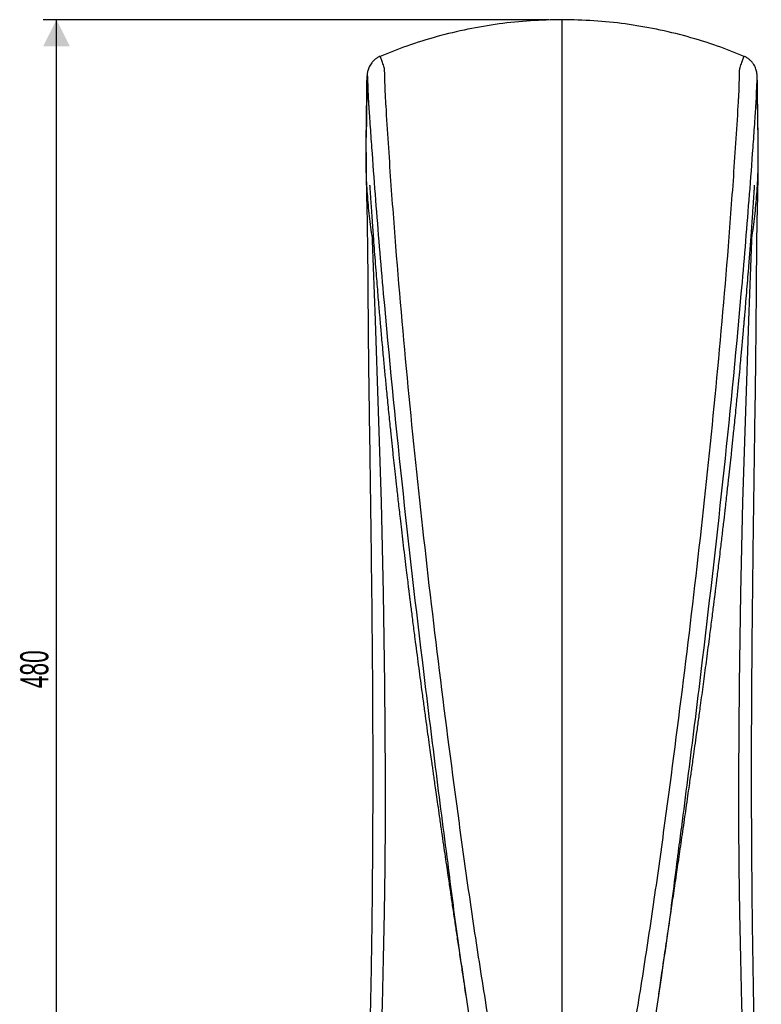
# Model space of a CAD drawing. Header units: millimetres. Extents: x 29 to 179, y 10 to 203.
# Tile 3 of 5: x 29 to 84, y 129 to 203. Entities that reach past the tile are written whole.
import ezdxf

# ---------------------------------------------------------------- set-up
doc = ezdxf.new("R2010")
doc.units = ezdxf.units.MM
doc.layers.add('FORMAT', color=7, linetype='Continuous')
doc.styles.add('SLDTEXTSTYLE0', font='TXT', dxfattribs={"width": 0.605})
doc.dimstyles.new('SLDDIMSTYLE0', dxfattribs={"dimtxt": 2.054655, "dimasz": 2, "dimexe": 0, "dimexo": 0.0625, "dimgap": 0.513664, "dimtad": 1, "dimlfac": 5, "dimrnd": 1e-09, "dimzin": 12, "dimdsep": 46, "dimtxsty": 'SLDTEXTSTYLE0', "dimsah": 1, "dimcen": 0.09, "dimadec": 0, "dimazin": 3, "dimtfac": 1, "dimtofl": 0, "dimtmove": 0, "dimatfit": 3, "dimfxl": 0, "dimfrac": 2, "dimtolj": 1, "dimtzin": 12, "dimarcsym": 0})

# ---------------------------------------------------------------- blocks, each defined once
blk = doc.blocks.new('_D')
at = {"layer": 'FORMAT'}
for p, q in [((68.382, 202.806), (30.313, 202.806)), ((31.304, 106.807), (31.304, 202.806)), ((50.782, 106.807), (30.313, 106.807))]:
    blk.add_line(p, q, dxfattribs=at)
for points in [[(31.304, 202.806), (30.304, 200.806), (32.304, 200.806)], [(31.304, 106.807), (32.304, 108.807), (30.304, 108.807)]]:
    blk.add_solid(points, dxfattribs=at)
at = {"layer": 'FORMAT', "insert": (28.576, 152.455), "char_height": 2.1167, "attachment_point": 1, "rotation": 90, "style": 'SLDTEXTSTYLE0'}
blk.add_mtext('480', dxfattribs=at)

msp = doc.modelspace()

# ---------------------------------------------------------------- linework, layer by layer
at = {"color": 8, "linetype": 'Continuous', "lineweight": 25, "flags": 128}
for points in [[(54.9936, 110.177), (55.0585, 111.456), (55.2447, 114.8879), (55.4225, 118.3231), (55.5826, 121.7627), (55.7218, 125.2048), (55.8389, 128.6449), (55.934, 132.0855), (56.0042, 135.5287), (56.0487, 138.9713), (56.0709, 142.4199), (56.0729, 145.8665), (56.0227, 152.7563), (55.9141, 159.6196), (55.7695, 166.4711), (55.5547, 173.3127), (55.3215, 180.1418), (55.1004, 186.1636), (55.1004, 186.1636), (55.1004, 186.1636)], [(83.7518, 110.177), (83.687, 111.456), (83.5007, 114.8879), (83.323, 118.3231), (83.1628, 121.7627), (83.0237, 125.2048), (82.9065, 128.6449), (82.8114, 132.0855), (82.7413, 135.5287), (82.6968, 138.9713), (82.6745, 142.4199), (82.6726, 145.8665), (82.7227, 152.7563), (82.8314, 159.6196), (82.9759, 166.4711), (83.1908, 173.3127), (83.4239, 180.1418), (83.645, 186.1636), (83.645, 186.1636), (83.645, 186.1636)]]:
    msp.add_lwpolyline(points, dxfattribs=at)
at = {"color": 7, "linetype": 'Continuous', "lineweight": 25}
for points, knots in [([(69.3727, 202.8064), (68.5776, 202.7909), (66.989, 202.76), (64.6183, 202.5098), (62.2702, 202.1136), (59.9542, 201.5538), (57.7493, 200.8774), (56.3479, 200.313), (55.6842, 200.0457)], [0, 0, 0, 0, 0.1696835, 0.339035, 0.50828, 0.6776356, 0.8473151, 1, 1, 1, 1]), ([(83.0613, 200.0457), (82.3975, 200.313), (80.9961, 200.8774), (78.7912, 201.5538), (76.4752, 202.1136), (74.1272, 202.5098), (71.7565, 202.76), (70.1678, 202.7909), (69.3727, 202.8064)], [0, 0, 0, 0, 0.1526849, 0.3223644, 0.49172, 0.660965, 0.8303165, 1, 1, 1, 1]), ([(55.6824, 200.0496), (55.6281, 200.0261), (55.5065, 199.9734), (55.3372, 199.8604), (55.1771, 199.7237), (55.043, 199.5744), (54.934, 199.4188), (54.849, 199.2619), (54.7861, 199.109), (54.7428, 198.9655), (54.715, 198.8342), (54.6976, 198.7097), (54.6877, 198.5885), (54.683, 198.4624), (54.6805, 198.247), (54.6623, 197.0416), (54.6387, 195.5728), (54.6261, 194.2349), (54.6234, 193.9428)], [0, 0, 0, 0, 0.0266229, 0.0596337, 0.0911934, 0.1212754, 0.1498029, 0.1766513, 0.2016329, 0.2244465, 0.2448065, 0.2638775, 0.2855229, 0.3069965, 0.3237794, 0.384162, 0.8655608, 1, 1, 1, 1]), ([(84.1245, 193.771), (84.1234, 193.9302), (84.1166, 194.8798), (84.0919, 196.358), (84.0701, 197.7486), (84.0638, 198.4134), (84.0575, 198.6037), (84.0435, 198.7546), (84.0136, 198.9243), (83.965, 199.0958), (83.8928, 199.2716), (83.7947, 199.4467), (83.669, 199.6163), (83.5138, 199.7763), (83.329, 199.9158), (83.1759, 200.0084), (83.082, 200.0422), (83.0626, 200.0492)], [0, 0, 0, 0, 0.0713498, 0.4257072, 0.6631166, 0.6992053, 0.7227047, 0.7506797, 0.7752477, 0.801428, 0.8297036, 0.8587845, 0.8894357, 0.9221917, 0.9562014, 0.9909768, 1, 1, 1, 1]), ([(66.9805, 107.3504), (66.9113, 107.8454), (66.8449, 108.3403), (66.7122, 109.3294), (66.6458, 109.8236), (66.4434, 111.3045), (66.3039, 112.2897), (66.0121, 114.255), (65.8598, 115.2353), (65.545, 117.1908), (65.3834, 118.1662), (64.8959, 121.087), (64.5679, 123.0271), (63.9272, 126.899), (63.6139, 128.8308), (63.0092, 132.6882), (62.7177, 134.6139), (62.2987, 137.4992), (62.162, 138.4605), (61.8947, 140.3821), (61.7635, 141.3423), (61.1126, 146.1391), (60.6156, 149.9632), (59.6731, 157.59), (59.2278, 161.3927), (58.3949, 168.9813), (58.0074, 172.7675), (57.2985, 180.3231), (56.9769, 184.0929), (56.5503, 189.7379), (56.4174, 191.618), (56.2329, 194.4361), (56.1738, 195.3751), (56.1103, 196.431), (56.1032, 196.5484), (56.0893, 196.783), (56.082, 196.9003), (56.0626, 197.2524), (56.0542, 197.4878), (56.0303, 198.1941), (56.0183, 198.6658), (56.0069, 199.1366)], [0, 0, 0, 0, 0.015625, 0.015625, 0.03125, 0.03125, 0.0625, 0.0625, 0.09375, 0.09375, 0.125, 0.125, 0.1875, 0.1875, 0.25, 0.25, 0.3125, 0.3125, 0.34375, 0.34375, 0.375, 0.375, 0.5, 0.5, 0.625, 0.625, 0.75, 0.75, 0.875, 0.875, 0.9375, 0.9375, 0.96875, 0.96875, 0.9726562, 0.9726562, 0.9765625, 0.9765625, 0.984375, 0.984375, 1, 1, 1, 1]), ([(71.7649, 107.3504), (71.8342, 107.8454), (71.9006, 108.3403), (72.0332, 109.3294), (72.0996, 109.8236), (72.3021, 111.3045), (72.4416, 112.2897), (72.7333, 114.255), (72.8857, 115.2353), (73.2005, 117.1908), (73.3621, 118.1662), (73.8495, 121.087), (74.1775, 123.0271), (74.8183, 126.899), (75.1315, 128.8308), (75.7362, 132.6882), (76.0277, 134.6139), (76.4468, 137.4992), (76.5834, 138.4605), (76.8507, 140.3821), (76.982, 141.3423), (77.6329, 146.1391), (78.1299, 149.9632), (79.0723, 157.59), (79.5177, 161.3927), (80.3505, 168.9813), (80.738, 172.7675), (81.447, 180.3231), (81.7686, 184.0929), (82.1952, 189.7379), (82.3281, 191.618), (82.5126, 194.4361), (82.5716, 195.3751), (82.6352, 196.431), (82.6422, 196.5484), (82.6562, 196.783), (82.6635, 196.9003), (82.6828, 197.2524), (82.6913, 197.4878), (82.7151, 198.1941), (82.7272, 198.6658), (82.7386, 199.1366)], [0, 0, 0, 0, 0.015625, 0.015625, 0.03125, 0.03125, 0.0625, 0.0625, 0.09375, 0.09375, 0.125, 0.125, 0.1875, 0.1875, 0.25, 0.25, 0.3125, 0.3125, 0.34375, 0.34375, 0.375, 0.375, 0.5, 0.5, 0.625, 0.625, 0.75, 0.75, 0.875, 0.875, 0.9375, 0.9375, 0.96875, 0.96875, 0.9726562, 0.9726562, 0.9765625, 0.9765625, 0.984375, 0.984375, 1, 1, 1, 1]), ([(54.6101, 193.0173), (54.6154, 193.3754), (54.6205, 193.733), (54.6305, 194.4475), (54.6354, 194.8043), (54.6502, 195.8743), (54.6598, 196.5866), (54.6747, 197.654), (54.6796, 198.0096), (54.6849, 198.3761), (54.685, 198.3873), (54.6853, 198.4095), (54.6855, 198.4207), (54.686, 198.4534), (54.6869, 198.4729), (54.6888, 198.5051), (54.6899, 198.5185), (54.6922, 198.5408), (54.6934, 198.5499), (54.6959, 198.5648), (54.6972, 198.5705), (54.6998, 198.5776), (54.7012, 198.5789), (54.7051, 198.5779), (54.7078, 198.5707), (54.7128, 198.5418), (54.7152, 198.52), (54.7183, 198.4761), (54.7193, 198.4598), (54.7205, 198.4328), (54.7209, 198.4233), (54.7216, 198.4038), (54.7219, 198.3937), (54.7248, 198.3034), (54.7274, 198.2233), (54.7406, 197.8225), (54.7517, 197.5024), (54.7711, 197.0254), (54.7779, 196.867), (54.7899, 196.6318), (54.7941, 196.5538), (54.8012, 196.4385), (54.8037, 196.4004), (54.8078, 196.3439), (54.8092, 196.3253), (54.8115, 196.2976), (54.8122, 196.2884), (54.8134, 196.2748), (54.8138, 196.2702), (54.8146, 196.2612), (54.815, 196.2562), (54.8157, 196.2536)], [0, 0, 0, 0, 0.125, 0.125, 0.25, 0.25, 0.5, 0.5, 0.625, 0.625, 0.6289062, 0.6289062, 0.6328125, 0.6328125, 0.640625, 0.640625, 0.6484375, 0.6484375, 0.65625, 0.65625, 0.6640625, 0.6640625, 0.671875, 0.671875, 0.6875, 0.6875, 0.703125, 0.703125, 0.7109375, 0.7109375, 0.7148437, 0.7148437, 0.71875, 0.71875, 0.75, 0.75, 0.875, 0.875, 0.9375, 0.9375, 0.96875, 0.96875, 0.984375, 0.984375, 0.9921875, 0.9921875, 0.9960938, 0.9960938, 0.9980469, 0.9980469, 1, 1, 1, 1]), ([(84.1354, 193.0173), (84.1353, 193.0229), (84.1352, 193.0285), (84.135, 193.0396), (84.1348, 193.0564), (84.1342, 193.0956), (84.1331, 193.1739), (84.1308, 193.3305), (84.1289, 193.4647), (84.125, 193.7329), (84.1225, 193.9116), (84.1149, 194.4475), (84.11, 194.8043), (84.0953, 195.8743), (84.0856, 196.5866), (84.0708, 197.654), (84.0658, 198.0096), (84.0606, 198.3761), (84.0604, 198.3873), (84.0601, 198.4095), (84.06, 198.4207), (84.0594, 198.4534), (84.0586, 198.4729), (84.0567, 198.5051), (84.0555, 198.5185), (84.0532, 198.5408), (84.052, 198.5499), (84.0495, 198.5648), (84.0482, 198.5705), (84.0456, 198.5776), (84.0443, 198.5789), (84.0403, 198.5779), (84.0377, 198.5707), (84.0326, 198.5418), (84.0302, 198.52), (84.0271, 198.4761), (84.0262, 198.4598), (84.025, 198.4328), (84.0246, 198.4233), (84.0239, 198.4038), (84.0236, 198.3937), (84.0207, 198.3034), (84.0181, 198.2233), (84.0049, 197.8225), (83.9938, 197.5024), (83.9744, 197.0254), (83.9675, 196.867), (83.9556, 196.6318), (83.9514, 196.5538), (83.9442, 196.4385), (83.9417, 196.4004), (83.9376, 196.3439), (83.9362, 196.3253), (83.934, 196.2976), (83.9332, 196.2884), (83.932, 196.2748), (83.9316, 196.2702), (83.931, 196.2635), (83.9308, 196.2611), (83.9305, 196.258), (83.9304, 196.257), (83.9302, 196.2556), (83.9301, 196.2551), (83.93, 196.2543), (83.93, 196.2543), (83.9298, 196.2536)], [0, 0, 0, 0, 0.0019531, 0.0019531, 0.0039062, 0.0078125, 0.015625, 0.03125, 0.0625, 0.0625, 0.125, 0.125, 0.25, 0.25, 0.5, 0.5, 0.625, 0.625, 0.6289062, 0.6289062, 0.6328125, 0.6328125, 0.640625, 0.640625, 0.6484375, 0.6484375, 0.65625, 0.65625, 0.6640625, 0.6640625, 0.671875, 0.671875, 0.6875, 0.6875, 0.703125, 0.703125, 0.7109375, 0.7109375, 0.7148437, 0.7148437, 0.71875, 0.71875, 0.75, 0.75, 0.875, 0.875, 0.9375, 0.9375, 0.96875, 0.96875, 0.984375, 0.984375, 0.9921875, 0.9921875, 0.9960938, 0.9960938, 0.9980469, 0.9980469, 0.9990234, 0.9990234, 0.9995117, 0.9995117, 0.9997559, 0.9997559, 1, 1, 1, 1]), ([(54.8157, 196.2536), (54.8254, 196.1079), (54.8352, 195.9614), (54.8548, 195.6685), (54.8646, 195.5222), (54.8943, 195.0829), (54.9545, 194.2044), (55.0166, 193.3254), (55.1435, 191.567), (55.2316, 190.394), (55.506, 186.8725), (55.7022, 184.5216), (56.3278, 177.4579), (56.7939, 172.7334), (57.8063, 163.2468), (58.3526, 158.485), (59.2199, 151.3094), (59.5171, 148.912), (59.9736, 145.3065), (60.1275, 144.1032), (60.4389, 141.6931), (60.5963, 140.4861), (60.7553, 139.278)], [0, 0, 0, 0, 0.0078125, 0.0078125, 0.015625, 0.015625, 0.03125, 0.0625, 0.0625, 0.125, 0.125, 0.25, 0.25, 0.5, 0.5, 0.75, 0.75, 0.875, 0.875, 0.9375, 0.9375, 1, 1, 1, 1]), ([(83.9298, 196.2536), (83.92, 196.1079), (83.9103, 195.9614), (83.8907, 195.6685), (83.8808, 195.5222), (83.8511, 195.0829), (83.791, 194.2044), (83.7288, 193.3254), (83.6019, 191.567), (83.5138, 190.394), (83.2395, 186.8725), (83.0432, 184.5216), (82.4176, 177.4579), (81.9515, 172.7334), (80.9392, 163.2468), (80.3929, 158.485), (79.5255, 151.3094), (79.2284, 148.912), (78.7719, 145.3065), (78.6179, 144.1032), (78.3844, 142.2956), (78.3061, 141.6927), (78.1881, 140.7876), (78.1289, 140.335), (78.0596, 139.8066), (78.0249, 139.5423), (78.0075, 139.4102), (77.9988, 139.3441), (77.9951, 139.3158), (77.9926, 139.2969), (77.9915, 139.2875), (77.9901, 139.278)], [0, 0, 0, 0, 0.0078125, 0.0078125, 0.015625, 0.015625, 0.03125, 0.0625, 0.0625, 0.125, 0.125, 0.25, 0.25, 0.5, 0.5, 0.75, 0.75, 0.875, 0.875, 0.9375, 0.9375, 0.96875, 0.96875, 0.984375, 0.9921875, 0.9960938, 0.9980469, 0.9990234, 0.9995117, 0.9995117, 1, 1, 1, 1]), ([(55.0909, 186.348), (55.0098, 186.9016), (54.9366, 187.4563), (54.8106, 188.5672), (54.7578, 189.1235), (54.6754, 190.2377), (54.6459, 190.7952), (54.6192, 191.6295), (54.6132, 191.9074), (54.6072, 192.4626), (54.6071, 192.7401), (54.6101, 193.0173)], [0, 0, 0, 0, 0.25, 0.25, 0.5, 0.5, 0.75, 0.75, 0.875, 0.875, 1, 1, 1, 1]), ([(83.6545, 186.348), (83.7357, 186.9016), (83.8089, 187.4563), (83.9349, 188.5672), (83.9876, 189.1235), (84.07, 190.2377), (84.0996, 190.7952), (84.1263, 191.6295), (84.1322, 191.9074), (84.1383, 192.4626), (84.1384, 192.7401), (84.1354, 193.0173)], [0, 0, 0, 0, 0.25, 0.25, 0.5, 0.5, 0.75, 0.75, 0.875, 0.875, 1, 1, 1, 1]), ([(54.612, 192.7913), (54.6117, 192.7597), (54.6054, 192.1384), (54.6113, 190.8592), (54.6647, 188.9396), (54.7072, 186.7139), (54.7356, 184.1389), (54.755, 181.0915), (54.7806, 177.7872), (54.8322, 174.2297), (54.8829, 170.5784), (54.936, 166.85), (54.9858, 163.1613), (55.0305, 159.5074), (55.0676, 155.8928), (55.0955, 152.3213), (55.1116, 148.8076), (55.1148, 145.3574), (55.1059, 141.9738), (55.0847, 138.646), (55.0515, 135.3699), (55.0065, 132.142), (54.9497, 128.9591), (54.8812, 125.8206), (54.8016, 122.7208), (54.7125, 119.6501), (54.6143, 116.5981), (54.5102, 113.5733), (54.4262, 111.3804), (54.3883, 110.1998), (54.3823, 110.0132)], [0, 0, 0, 0, 0.0011643, 0.0228671, 0.0469761, 0.0717291, 0.1046046, 0.1413481, 0.1832201, 0.2252741, 0.2710827, 0.3161545, 0.3608026, 0.4049655, 0.4485945, 0.4916547, 0.5341108, 0.575522, 0.6161758, 0.6561401, 0.6954681, 0.7342084, 0.7724055, 0.8101003, 0.8472499, 0.8840814, 0.9207758, 0.9573204, 0.9932548, 1, 1, 1, 1]), ([(84.364, 110.0129), (84.333, 110.8901), (84.2695, 112.6891), (84.1695, 115.4592), (84.0734, 118.3634), (83.9821, 121.3611), (83.8992, 124.4095), (83.8267, 127.471), (83.7658, 130.5557), (83.7161, 133.6724), (83.6777, 136.8312), (83.6506, 140.0322), (83.6348, 143.2784), (83.6305, 146.5726), (83.6377, 149.9184), (83.6569, 153.3209), (83.6863, 156.7865), (83.7243, 160.311), (83.7692, 163.8867), (83.8186, 167.5026), (83.8708, 171.1552), (83.922, 174.8414), (83.9739, 178.529), (83.995, 182.0088), (84.0194, 185.1311), (84.0536, 187.8883), (84.1242, 190.2524), (84.1401, 191.8514), (84.1337, 192.5943), (84.1327, 192.7073)], [0, 0, 0, 0, 0.0317371, 0.065086, 0.1001143, 0.136616, 0.1732702, 0.2100669, 0.2470088, 0.2844803, 0.3224352, 0.3609109, 0.3999467, 0.4395851, 0.4798722, 0.5208597, 0.5626569, 0.6053508, 0.6486164, 0.6924323, 0.7367625, 0.7815584, 0.8268082, 0.871413, 0.9088234, 0.9412253, 0.9726358, 0.9958397, 1, 1, 1, 1]), ([(54.8814, 190.3362), (54.8814, 190.3365), (54.8812, 190.3382), (54.8817, 190.3285), (54.8842, 190.2862), (54.8963, 190.0979), (54.9186, 189.7614), (54.9548, 189.2215), (54.9979, 188.5902), (55.0471, 187.8852), (55.0977, 187.177), (55.1534, 186.4121), (55.2151, 185.5847), (55.2868, 184.647), (55.3574, 183.748), (55.4268, 182.8839), (55.491, 182.1024), (55.5519, 181.3747), (55.6027, 180.7777), (55.6448, 180.2899), (55.684, 179.8393), (55.7303, 179.313), (55.788, 178.667), (55.8508, 177.9748), (55.9121, 177.3092), (55.968, 176.7106), (56.0217, 176.1428), (56.0767, 175.5673), (56.1352, 174.9634), (56.1986, 174.3165), (56.2682, 173.6158), (56.3394, 172.9099), (56.4067, 172.2512), (56.4646, 171.6904), (56.5163, 171.1948), (56.5662, 170.7203), (56.6286, 170.1318), (56.706, 169.4104), (56.8016, 168.5319), (56.9096, 167.5546), (57.0332, 166.454), (57.1559, 165.3815), (57.2742, 164.3637), (57.3844, 163.4275), (57.4977, 162.4785), (57.6055, 161.5866), (57.6992, 160.8204), (57.7694, 160.251), (57.8192, 159.8496), (57.8557, 159.5559), (57.8943, 159.247), (57.9412, 158.8734), (57.9983, 158.4205), (58.0646, 157.897), (58.1367, 157.3321), (58.2111, 156.7526), (58.3458, 155.7105), (58.5385, 154.2396), (58.7581, 152.5946), (58.939, 151.2574), (59.0804, 150.2221), (59.2123, 149.2635), (59.3321, 148.3998), (59.4389, 147.6339), (59.5273, 147.0033), (59.5988, 146.4953), (59.6592, 146.0678), (59.7235, 145.6131), (59.8, 145.0743), (59.8927, 144.4241), (60.0016, 143.6629), (60.1266, 142.7931), (60.2619, 141.8561), (60.3994, 140.9084), (60.5311, 140.0041), (60.6548, 139.1584), (60.7894, 138.2406), (60.9319, 137.2723), (61.0889, 136.209), (61.242, 135.1742), (61.4022, 134.0946), (61.5698, 132.9676), (61.7419, 131.8122), (61.906, 130.7116), (62.0251, 129.9138), (62.0884, 129.4891), (62.1037, 129.3868)], [0, 0, 0, 0, 0.0001503, 0.0006999, 0.0012875, 0.0034218, 0.0104422, 0.0190249, 0.0293814, 0.0414979, 0.0535081, 0.0640904, 0.0789805, 0.0940726, 0.1100888, 0.1230981, 0.1364859, 0.1484523, 0.1588204, 0.1657943, 0.1724246, 0.1809971, 0.1916775, 0.204179, 0.2150285, 0.2244068, 0.2336253, 0.242963, 0.252731, 0.2633478, 0.2748082, 0.2872265, 0.2981036, 0.3072427, 0.3148431, 0.3225147, 0.3306239, 0.3438475, 0.3580757, 0.3739402, 0.3920381, 0.4123393, 0.4268099, 0.4422016, 0.458481, 0.47357, 0.4861465, 0.4962334, 0.5016223, 0.5059276, 0.5107078, 0.5168517, 0.5243536, 0.5330371, 0.5426611, 0.5522046, 0.5616055, 0.5940306, 0.6246927, 0.6426507, 0.6598882, 0.6756722, 0.6898361, 0.7023929, 0.7133539, 0.7208528, 0.7273768, 0.7343791, 0.7432134, 0.7538721, 0.7663467, 0.7806273, 0.7966084, 0.8123666, 0.8271556, 0.8409825, 0.8538531, 0.8721594, 0.8884415, 0.9059465, 0.9228268, 0.9412714, 0.9610651, 0.979287, 0.9950116, 1, 1, 1, 1]), ([(76.6418, 129.3875), (76.6429, 129.3947), (76.677, 129.6229), (76.7481, 130.0998), (76.8595, 130.8461), (76.9826, 131.672), (77.1119, 132.5399), (77.2471, 133.4481), (77.381, 134.3489), (77.5113, 135.2278), (77.6311, 136.0367), (77.7457, 136.8126), (77.8627, 137.606), (77.9789, 138.3965), (78.0949, 139.1875), (78.2092, 139.969), (78.3304, 140.8004), (78.4574, 141.6758), (78.5842, 142.5529), (78.7127, 143.4455), (78.834, 144.2921), (78.9444, 145.0667), (79.0329, 145.6907), (79.1082, 146.2229), (79.1814, 146.7422), (79.2691, 147.3667), (79.3754, 148.1273), (79.5016, 149.0355), (79.6425, 150.0575), (79.8136, 151.309), (80.0122, 152.7791), (80.2359, 154.4593), (80.4128, 155.8118), (80.542, 156.8123), (80.6215, 157.4316), (80.6974, 158.0271), (80.7654, 158.565), (80.8222, 159.0158), (80.8675, 159.3776), (80.9075, 159.6989), (80.9497, 160.0383), (81.0009, 160.4521), (81.0622, 160.9505), (81.1335, 161.534), (81.214, 162.199), (81.3158, 163.0468), (81.4314, 164.0229), (81.5543, 165.0766), (81.6773, 166.1473), (81.7977, 167.2129), (81.9137, 168.2576), (82.0156, 169.1898), (82.0976, 169.9518), (82.1639, 170.5753), (82.2168, 171.0766), (82.2705, 171.5906), (82.33, 172.166), (82.3995, 172.8451), (82.4887, 173.7289), (82.5876, 174.7286), (82.6903, 175.79), (82.767, 176.5985), (82.825, 177.2203), (82.8687, 177.6923), (82.9167, 178.2173), (82.9664, 178.7672), (83.0131, 179.2908), (83.0528, 179.7408), (83.0857, 180.1176), (83.1161, 180.4683), (83.1579, 180.9546), (83.2152, 181.6308), (83.2872, 182.4986), (83.3606, 183.4035), (83.4259, 184.2279), (83.4819, 184.9506), (83.5307, 185.5915), (83.579, 186.237), (83.6297, 186.9265), (83.6799, 187.6246), (83.7272, 188.2971), (83.7677, 188.8834), (83.8023, 189.3944), (83.8316, 189.832), (83.85, 190.1123), (83.8594, 190.2578), (83.8624, 190.3057), (83.8637, 190.3284), (83.8643, 190.3382), (83.8641, 190.3365), (83.864, 190.3362)], [0, 0, 0, 0, 0.00035055, 0.01112888, 0.02326841, 0.03677336, 0.05145758, 0.0656716, 0.08117643, 0.09551682, 0.10868912, 0.12078167, 0.13352193, 0.14757014, 0.15953061, 0.17230761, 0.18590597, 0.20033103, 0.21527933, 0.22897844, 0.24418673, 0.25688594, 0.26706187, 0.27487118, 0.28305991, 0.29260043, 0.30558956, 0.32047966, 0.33728691, 0.35589489, 0.38210548, 0.4096907, 0.43867907, 0.44876167, 0.45900817, 0.46920849, 0.4781201, 0.48553284, 0.49143935, 0.49595819, 0.50137089, 0.50816545, 0.51634857, 0.52592844, 0.53691481, 0.54911437, 0.56769982, 0.58501644, 0.60104837, 0.62048105, 0.63754853, 0.65256049, 0.6664503, 0.67511267, 0.68329334, 0.69115103, 0.7004338, 0.7116304, 0.72459394, 0.74394598, 0.76085008, 0.7768322, 0.7837271, 0.79143707, 0.80004624, 0.80954199, 0.81846908, 0.82578971, 0.83166715, 0.83700642, 0.84304547, 0.85555426, 0.87019909, 0.88564831, 0.89997269, 0.91065997, 0.92110842, 0.9314102, 0.94231118, 0.95489797, 0.96561561, 0.97526051, 0.98359659, 0.99064529, 0.99657656, 0.9980399, 0.99871246, 0.9993001, 0.99984965, 1, 1, 1, 1]), ([(55.1004, 186.1636), (55.1005, 186.1941), (55.0991, 186.2249), (55.0956, 186.2864), (55.0934, 186.3172), (55.0909, 186.348)], [0, 0, 0, 0, 0.5, 0.5, 1, 1, 1, 1]), ([(83.645, 186.1636), (83.645, 186.1941), (83.6464, 186.2249), (83.649, 186.271), (83.65, 186.2864), (83.6516, 186.3095), (83.6524, 186.3211), (83.6533, 186.3326), (83.6539, 186.3403), (83.654, 186.3442), (83.6545, 186.348)], [0, 0, 0, 0, 0.5, 0.5, 0.75, 0.75, 0.875, 0.9375, 0.9375, 1, 1, 1, 1]), ([(61.919, 130.7006), (62.0464, 129.796), (62.1798, 128.8499), (62.3271, 127.9066), (62.3335, 127.8652)], [0, 0, 0, 0, 0.9560781, 1, 1, 1, 1]), ([(76.8188, 130.6481), (76.6938, 129.761), (76.5642, 128.841), (76.421, 127.9237), (76.4159, 127.8909)], [0, 0, 0, 0, 0.96417621, 1, 1, 1, 1])]:
    msp.add_open_spline(points, degree=3, knots=knots, dxfattribs=at)
at = {"color": 8, "linetype": 'Continuous', "lineweight": 25}
for points, knots in [([(69.3727, 107.3465), (69.3727, 110.3551), (69.3727, 116.3715), (69.3727, 125.3273), (69.3727, 134.229), (69.3727, 143.0705), (69.3727, 151.7992), (69.3727, 160.4147), (69.3727, 168.9168), (69.3727, 177.3561), (69.3727, 184.5359), (69.3727, 190.484), (69.3727, 195.2228), (69.3727, 198.525), (69.3727, 200.4063), (69.3727, 200.8771), (69.3727, 201.345), (69.3727, 201.819), (69.3727, 202.2274), (69.3727, 202.5173), (69.3727, 202.7042), (69.3727, 202.8006), (69.3727, 202.796), (69.3727, 202.7944)], [0, 0, 0, 0, 0.0905089, 0.180992, 0.271455, 0.361904, 0.4523449, 0.5411685, 0.6299954, 0.7188313, 0.8076818, 0.8585114, 0.9093487, 0.9601947, 0.9652799, 0.9703651, 0.9754504, 0.9805358, 0.9855094, 0.9895752, 0.9936314, 0.9977321, 1, 1, 1, 1]), ([(56.0069, 199.1366), (56.0069, 199.1366), (55.9881, 199.1912), (55.9195, 199.3898), (55.8155, 199.6875), (55.7274, 199.94), (55.688, 200.0472), (55.6846, 200.0472), (55.6836, 200.0471)], [0, 0, 0, 0, 0.0000056, 0.0970094, 0.363685, 0.6304022, 0.892247, 1, 1, 1, 1]), ([(82.7386, 199.1366), (82.7386, 199.1366), (82.7573, 199.1912), (82.8259, 199.3898), (82.93, 199.6875), (83.0181, 199.94), (83.0574, 200.0472), (83.0608, 200.0472), (83.0618, 200.0471)], [0, 0, 0, 0, 0.0000056, 0.0970094, 0.363685, 0.6304022, 0.892247, 1, 1, 1, 1]), ([(60.7553, 139.278), (60.7553, 139.278), (60.9852, 137.3978), (61.3511, 134.5352), (61.7743, 131.6778), (61.919, 130.7006)], [0, 0, 0, 0, 0.0000013, 0.6580291, 1, 1, 1, 1]), ([(77.9901, 139.278), (77.9901, 139.278), (77.7602, 137.3978), (77.392, 134.5177), (76.9662, 131.6428), (76.8188, 130.6481)], [0, 0, 0, 0, 0.0000013, 0.6540233, 1, 1, 1, 1])]:
    msp.add_open_spline(points, degree=3, knots=knots, dxfattribs=at)

# ---------------------------------------------------------------- dimensions: what is measured, and where the dimension line sits
at = {"layer": 'FORMAT'}
dim = msp.add_linear_dim(base=(31.304, 202.8064), p1=(51.7727, 106.8067), p2=(69.3727, 202.8064), angle=90, dimstyle='SLDDIMSTYLE0', dxfattribs=at)
dim.commit()
dim.dimension.update_dxf_attribs({"geometry": '_D', "text_midpoint": (31.304, 154.8066), "dimtype": 160})

doc.saveas('drawing.dxf')
